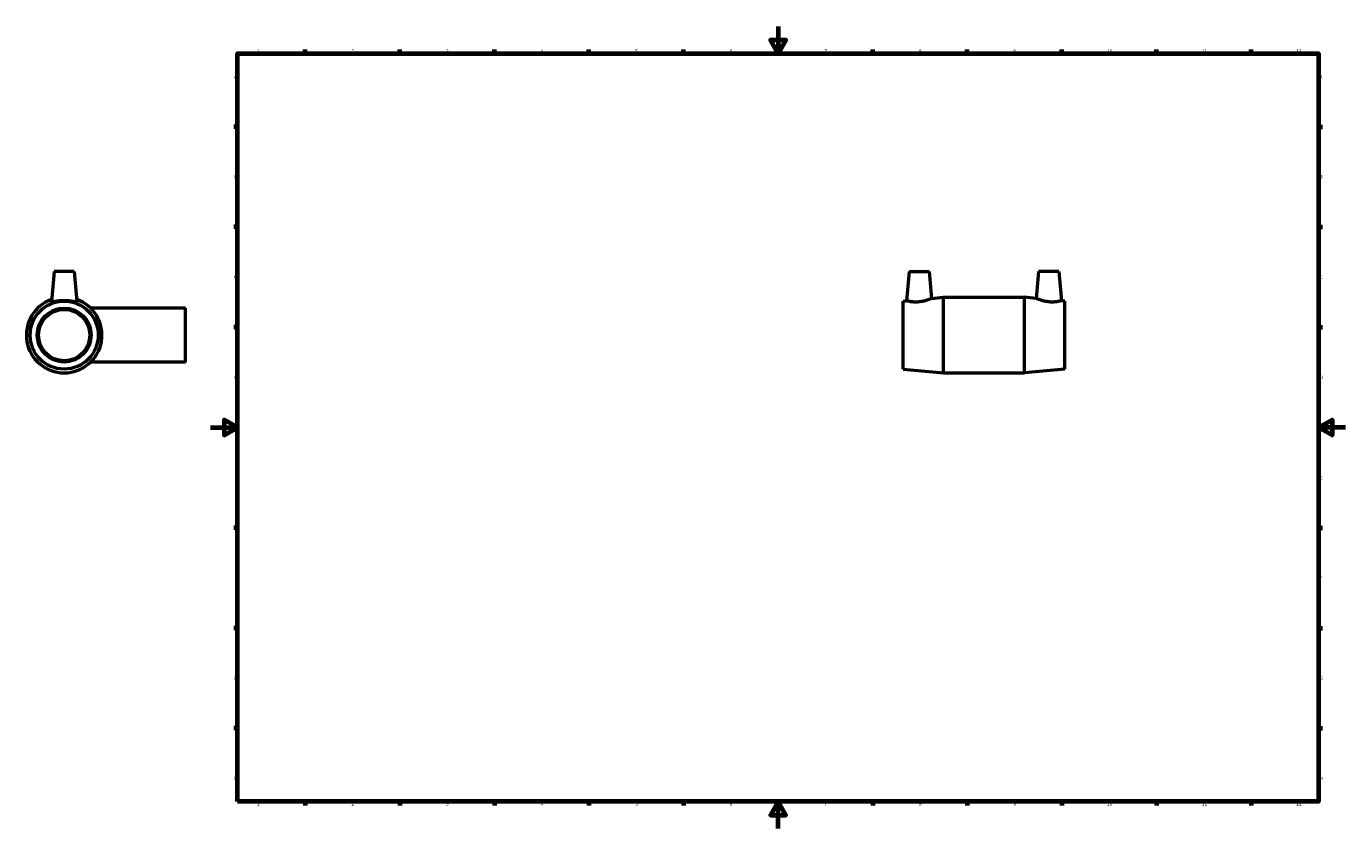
# Model space of a CAD drawing. Header units: millimetres. Extents: x -137 to 1520, y -1043 to 1179.
# Tile 3 of 6: x -137 to 841, y 0 to 594. Entities that reach past the tile are written whole.
import ezdxf

# ---------------------------------------------------------------- set-up
doc = ezdxf.new("R2010")
doc.units = ezdxf.units.MM
doc.layers.add('Border (ISO)', color=7, linetype='Continuous', lineweight=70)
doc.layers.add('Visible (ISO)', color=7, linetype='Continuous', lineweight=50)
doc.styles.add('Note Text (ISO)', font='tahoma.ttf')

# ---------------------------------------------------------------- blocks, each defined once
blk = doc.blocks.new('Borders Default Border')
at = {"layer": 'Border (ISO)'}
for p, q in [((70.08, 574), (70.08, 576.9)), ((140.17, 574), (140.17, 576.9)), ((210.25, 574), (210.25, 576.9)), ((280.33, 574), (280.33, 576.9)), ((350.42, 574), (350.42, 576.9)), ((490.58, 574), (490.58, 576.9)), ((560.67, 574), (560.67, 576.9)), ((630.75, 574), (630.75, 576.9)), ((700.83, 574), (700.83, 576.9)), ((770.92, 574), (770.92, 576.9)), ((20, 519.75), (17.1, 519.75)), ((821, 519.75), (823.9, 519.75)), ((20, 445.5), (17.1, 445.5)), ((821, 445.5), (823.9, 445.5)), ((20, 371.25), (17.1, 371.25)), ((821, 371.25), (823.9, 371.25)), ((20, 222.75), (17.1, 222.75)), ((821, 222.75), (823.9, 222.75)), ((20, 148.5), (17.1, 148.5)), ((821, 148.5), (823.9, 148.5)), ((20, 74.25), (17.1, 74.25)), ((821, 74.25), (823.9, 74.25)), ((70.08, 20), (70.08, 17.1)), ((140.17, 20), (140.17, 17.1)), ((210.25, 20), (210.25, 17.1)), ((280.33, 20), (280.33, 17.1)), ((350.42, 20), (350.42, 17.1)), ((490.58, 20), (490.58, 17.1)), ((560.67, 20), (560.67, 17.1)), ((630.75, 20), (630.75, 17.1)), ((700.83, 20), (700.83, 17.1)), ((770.92, 20), (770.92, 17.1))]:
    blk.add_line(p, q, dxfattribs=at)
at = {"layer": 'Border (ISO)', "flags": 128}
for points in [[(420.5, 594), (420.5, 574), (414.73, 584), (426.27, 584), (420.5, 574)], [(20, 20), (20, 574), (821, 574), (821, 20), (20, 20)], [(0, 297), (20, 297), (10, 302.77), (10, 291.23), (20, 297)], [(841, 297), (821, 297), (831, 302.77), (831, 291.23), (821, 297)], [(420.5, 0), (420.5, 20), (414.73, 10), (426.27, 10), (420.5, 20)]]:
    blk.add_lwpolyline(points, dxfattribs=at)
at = {"layer": 'Border (ISO)', "color": 232, "true_color": 0xca0064, "char_height": 2.5, "attachment_point": 7, "style": 'Note Text (ISO)'}
for s, insert in [('1', (34.48, 574.4)), ('2', (104.37, 574.4)), ('3', (174.43, 574.35)), ('4', (244.42, 574.4)), ('5', (314.64, 574.35)), ('6', (384.66, 574.35)), ('7', (454.77, 574.4)), ('8', (524.81, 574.34)), ('9', (594.88, 574.35)), ('10', (664.29, 574.35)), ('11', (734.37, 574.4)), ('12', (804.46, 574.4)), ('A', (17.29, 555.62)), ('A', (821.59, 555.62)), ('B', (17.59, 481.37)), ('B', (821.89, 481.37)), ('C', (17.43, 407.08)), ('C', (821.73, 407.08)), ('D', (17.43, 332.88)), ('D', (821.73, 332.88)), ('E', (17.64, 258.63)), ('E', (821.94, 258.63)), ('F', (17.7, 184.38)), ('F', (822, 184.38)), ('G', (17.31, 110.08)), ('G', (821.61, 110.08)), ('H', (17.44, 35.88)), ('H', (821.74, 35.88)), ('1', (34.48, 17.1)), ('2', (104.37, 17.1)), ('3', (174.43, 17.05)), ('4', (244.42, 17.1)), ('5', (314.64, 17.05)), ('6', (384.66, 17.05)), ('7', (454.77, 17.1)), ('8', (524.81, 17.04)), ('9', (594.88, 17.05)), ('10', (664.29, 17.05)), ('11', (734.37, 17.1)), ('12', (804.46, 17.1))]:
    blk.add_mtext(s, dxfattribs=dict(at, insert=insert))

msp = doc.modelspace()

# ---------------------------------------------------------------- linework, layer by layer
at = {"layer": 'Visible (ISO)'}
for p, q in [((-116.041, 412.427), (-118.005, 389.987)), ((-101.041, 412.427), (-116.041, 412.427)), ((-101.041, 412.427), (-99.078, 389.987)), ((517.531, 412.427), (515.645, 390.871)), ((517.531, 412.427), (532.531, 412.427)), ((532.531, 412.427), (534.265, 392.609)), ((613.531, 412.427), (611.797, 392.609)), ((628.531, 412.427), (613.531, 412.427)), ((628.531, 412.427), (630.417, 390.871)), ((534.265, 392.609), (543.031, 393.427)), ((543.031, 337.427), (543.031, 393.427)), ((543.031, 393.427), (603.031, 393.427)), ((603.031, 337.427), (603.031, 393.427)), ((611.797, 392.609), (603.031, 393.427)), ((-18.541, 385.427), (-88.946, 385.427)), ((-18.541, 345.427), (-18.541, 385.427)), ((513.031, 390.627), (515.645, 390.871)), ((513.031, 340.227), (513.031, 390.627)), ((633.031, 390.627), (630.417, 390.871)), ((633.031, 340.227), (633.031, 390.627)), ((-18.541, 345.427), (-88.946, 345.427)), ((513.031, 340.227), (543.031, 337.427)), ((543.031, 337.427), (603.031, 337.427)), ((633.031, 340.227), (603.031, 337.427))]:
    msp.add_line(p, q, dxfattribs=at)
for radius in [25.2, 20, 19]:
    msp.add_circle((-108.541, 365.427), radius, dxfattribs=at)
msp.add_arc((-108.541, 365.427), 28, 109.401924, 70.598076, dxfattribs=at)
for points, knots in [([(534.265, 392.609), (534.265, 392.609), (534.021, 392.497), (533.05, 392.086), (532.323, 391.79), (530.641, 391.193), (529.563, 390.849), (527.183, 390.278), (525.879, 390.058), (524.641, 389.95)], [4.2529877, 4.2529877, 4.2529877, 4.2529877, 4.6169479, 4.6169479, 4.9809081, 4.9809081, 5.3536637, 5.3536637, 5.7264193, 5.7264193, 5.7264193, 5.7264193]), ([(621.421, 389.95), (620.184, 390.058), (618.88, 390.278), (616.499, 390.849), (615.421, 391.193), (613.739, 391.79), (613.013, 392.086), (612.041, 392.497), (611.797, 392.609), (611.797, 392.609)], [0, 0, 0, 0, 0.3727556, 0.3727556, 0.7455112, 0.7455112, 1.1094714, 1.1094714, 1.4734316, 1.4734316, 1.4734316, 1.4734316]), ([(-99.079, 389.988), (-99.077, 389.974), (-99.079, 389.961), (-99.122, 389.85), (-99.393, 389.837), (-100.401, 389.973), (-101.137, 390.116), (-102.803, 390.404), (-103.851, 390.569), (-106.139, 390.805), (-107.379, 390.871), (-109.704, 390.871), (-110.944, 390.805), (-113.231, 390.569), (-114.28, 390.404), (-115.946, 390.116), (-116.682, 389.973), (-117.69, 389.837), (-117.961, 389.85), (-118, 389.95)], [2.9079158, 2.9079158, 2.9079158, 2.9079158, 2.9468633, 2.9468633, 3.2929094, 3.2929094, 3.6389555, 3.6389555, 3.9877984, 3.9877984, 4.3366413, 4.3366413, 4.6854842, 4.6854842, 5.0343271, 5.0343271, 5.3803732, 5.3803732, 5.7264193, 5.7264193, 5.7264193, 5.7264193]), ([(524.641, 389.95), (523.493, 389.85), (522.274, 389.837), (520.051, 389.973), (519.046, 390.116), (517.464, 390.404), (516.778, 390.569), (515.869, 390.805), (515.645, 390.871), (515.645, 390.871)], [0, 0, 0, 0, 0.3460461, 0.3460461, 0.6920923, 0.6920923, 1.0409351, 1.0409351, 1.389778, 1.389778, 1.389778, 1.389778]), ([(630.417, 390.871), (630.417, 390.871), (630.194, 390.805), (629.284, 390.569), (628.599, 390.404), (627.016, 390.116), (626.011, 389.973), (623.788, 389.837), (622.57, 389.85), (621.421, 389.95)], [4.3366413, 4.3366413, 4.3366413, 4.3366413, 4.6854842, 4.6854842, 5.0343271, 5.0343271, 5.3803732, 5.3803732, 5.7264193, 5.7264193, 5.7264193, 5.7264193])]:
    msp.add_open_spline(points, degree=3, knots=knots, dxfattribs=at)
msp.add_open_spline([(-118, 389.95), (-118.004, 389.961), (-118.006, 389.974), (-118.004, 389.988)], degree=3, dxfattribs=at)

# ---------------------------------------------------------------- block references
msp.add_blockref('Borders Default Border', (0, 0))

doc.saveas('drawing.dxf')
